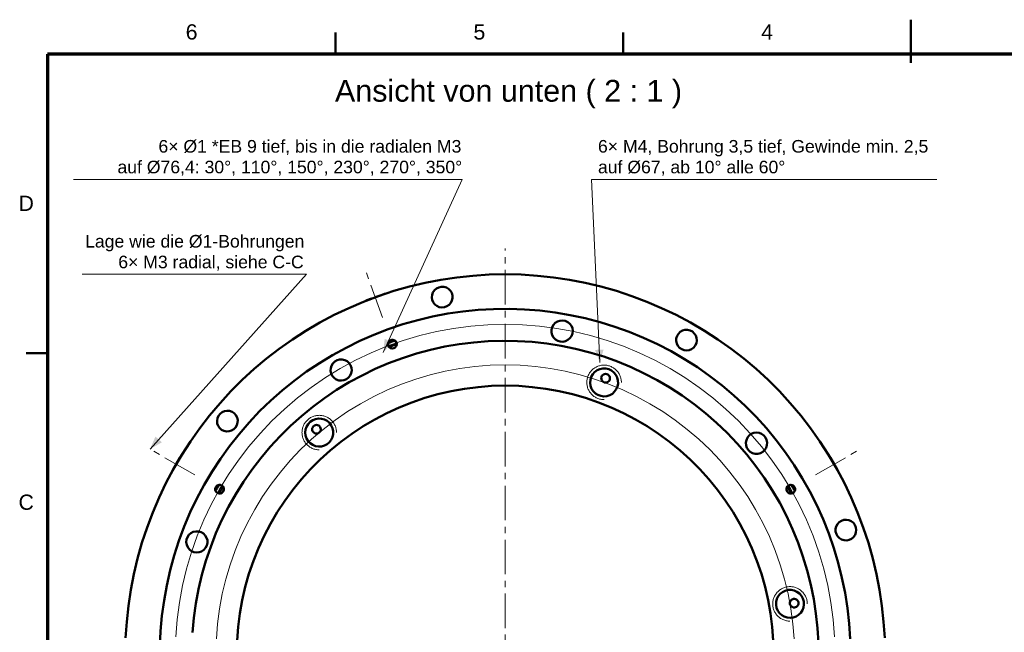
# Model space of a CAD drawing. Header units: millimetres. Extents: x 2 to 418, y 2 to 295.
# Tile 2 of 3: x 4 to 232, y 153 to 295. Entities that reach past the tile are written whole.
import ezdxf

# ---------------------------------------------------------------- set-up
doc = ezdxf.new("R2010")
doc.units = ezdxf.units.MM
doc.linetypes.add('MITTELLINIE', pattern=[12.5, 8, -1.5, 1.5, -1.5])
for name, color, linetype in [('DUENN', 7, 'Continuous'), ('FLAECHE', 7, 'Continuous'), ('KONTUR', 7, 'Continuous'), ('MITTELLINIE', 7, 'MITTELLINIE'), ('TEXT', 7, 'Continuous')]:
    doc.layers.add(name, color=color, linetype=linetype)
doc.styles.add('RFN', font='arial.ttf')

msp = doc.modelspace()

# ---------------------------------------------------------------- hatches: boundary and pattern name
at = {"layer": 'FLAECHE'}
for points in [[(87.75, 217.91), (89.91, 220.23), (88.09, 221.05), (87.75, 217.91)], [(137.94, 215.53), (138.8, 218.57), (136.8, 218.48), (137.94, 215.53)], [(33.73, 195.5), (36.47, 197.07), (34.98, 198.4), (33.73, 195.5)]]:
    msp.add_hatch(color=7, dxfattribs=at).paths.add_polyline_path(points)

# ---------------------------------------------------------------- linework, layer by layer
at = {"layer": 'DUENN', "lineweight": 20}
for p, q in [((106, 258), (16, 258)), ((87.75, 217.91), (106, 258)), ((137.94, 215.53), (136, 258)), ((136, 258), (216, 258)), ((70, 236), (18, 236)), ((33.73, 195.5), (70, 236))]:
    msp.add_line(p, q, dxfattribs=at)
for points in [[(142.92, 210.96), (142.91, 211.17), (142.89, 211.38), (142.87, 211.59), (142.83, 211.79), (142.78, 211.99), (142.72, 212.2), (142.65, 212.39), (142.57, 212.59), (142.48, 212.78), (142.38, 212.96), (142.27, 213.14), (142.15, 213.31), (142.02, 213.48), (141.89, 213.64), (141.74, 213.79), (141.59, 213.93), (141.43, 214.07), (141.27, 214.2), (141.09, 214.31), (140.92, 214.42), (140.73, 214.52), (140.54, 214.61), (140.35, 214.69), (140.15, 214.76), (139.95, 214.82), (139.75, 214.87), (139.54, 214.91), (139.33, 214.94), (139.12, 214.95), (138.92, 214.96), (138.71, 214.95), (138.5, 214.94), (138.29, 214.91), (138.08, 214.87), (137.88, 214.82), (137.68, 214.76), (137.48, 214.69), (137.29, 214.61), (137.1, 214.52), (136.92, 214.42), (136.74, 214.31), (136.56, 214.2), (136.4, 214.07), (136.24, 213.93), (136.09, 213.79), (135.94, 213.64), (135.81, 213.48), (135.68, 213.31), (135.56, 213.14), (135.45, 212.96), (135.35, 212.78), (135.26, 212.59), (135.18, 212.39), (135.11, 212.2), (135.05, 211.99), (135, 211.79), (134.96, 211.59), (134.94, 211.38), (134.92, 211.17), (134.92, 210.96), (134.92, 210.75), (134.94, 210.54), (134.96, 210.33), (135, 210.13), (135.05, 209.92), (135.11, 209.72), (135.18, 209.53), (135.26, 209.33), (135.35, 209.14), (135.45, 208.96), (135.56, 208.78), (135.68, 208.61), (135.81, 208.44), (135.94, 208.28), (136.09, 208.13), (136.24, 207.99), (136.4, 207.85), (136.56, 207.72), (136.74, 207.6), (136.92, 207.5), (137.1, 207.4), (137.29, 207.31), (137.48, 207.23), (137.68, 207.16), (137.88, 207.1), (138.08, 207.05), (138.29, 207.01), (138.5, 206.98), (138.71, 206.96), (138.92, 206.96)], [(76.93, 199.33), (76.93, 199.53), (76.91, 199.74), (76.88, 199.95), (76.85, 200.16), (76.8, 200.36), (76.74, 200.56), (76.67, 200.76), (76.59, 200.95), (76.5, 201.14), (76.4, 201.33), (76.29, 201.5), (76.17, 201.68), (76.04, 201.84), (75.91, 202), (75.76, 202.15), (75.61, 202.3), (75.45, 202.43), (75.28, 202.56), (75.11, 202.68), (74.93, 202.79), (74.75, 202.89), (74.56, 202.98), (74.37, 203.06), (74.17, 203.13), (73.97, 203.19), (73.76, 203.24), (73.56, 203.28), (73.35, 203.3), (73.14, 203.32), (72.93, 203.33), (72.72, 203.32), (72.52, 203.3), (72.31, 203.28), (72.1, 203.24), (71.9, 203.19), (71.7, 203.13), (71.5, 203.06), (71.31, 202.98), (71.12, 202.89), (70.93, 202.79), (70.75, 202.68), (70.58, 202.56), (70.42, 202.43), (70.26, 202.3), (70.1, 202.15), (69.96, 202), (69.82, 201.84), (69.7, 201.68), (69.58, 201.5), (69.47, 201.33), (69.37, 201.14), (69.28, 200.95), (69.2, 200.76), (69.13, 200.56), (69.07, 200.36), (69.02, 200.16), (68.98, 199.95), (68.96, 199.74), (68.94, 199.53), (68.93, 199.33), (68.94, 199.12), (68.96, 198.91), (68.98, 198.7), (69.02, 198.49), (69.07, 198.29), (69.13, 198.09), (69.2, 197.89), (69.28, 197.7), (69.37, 197.51), (69.47, 197.33), (69.58, 197.15), (69.7, 196.97), (69.82, 196.81), (69.96, 196.65), (70.1, 196.5), (70.26, 196.35), (70.42, 196.22), (70.58, 196.09), (70.75, 195.97), (70.93, 195.86), (71.12, 195.76), (71.31, 195.67), (71.5, 195.59), (71.7, 195.52), (71.9, 195.46), (72.1, 195.41), (72.31, 195.37), (72.52, 195.35), (72.72, 195.33), (72.93, 195.33)], [(185.98, 159.63), (185.98, 159.84), (185.96, 160.05), (185.93, 160.26), (185.89, 160.47), (185.85, 160.67), (185.79, 160.87), (185.72, 161.07), (185.64, 161.26), (185.55, 161.45), (185.45, 161.63), (185.34, 161.81), (185.22, 161.99), (185.09, 162.15), (184.95, 162.31), (184.81, 162.46), (184.66, 162.61), (184.5, 162.74), (184.33, 162.87), (184.16, 162.99), (183.98, 163.1), (183.8, 163.2), (183.61, 163.29), (183.42, 163.37), (183.22, 163.44), (183.02, 163.5), (182.81, 163.55), (182.61, 163.59), (182.4, 163.61), (182.19, 163.63), (181.98, 163.63), (181.77, 163.63), (181.56, 163.61), (181.36, 163.59), (181.15, 163.55), (180.95, 163.5), (180.75, 163.44), (180.55, 163.37), (180.36, 163.29), (180.17, 163.2), (179.98, 163.1), (179.8, 162.99), (179.63, 162.87), (179.46, 162.74), (179.31, 162.61), (179.15, 162.46), (179.01, 162.31), (178.87, 162.15), (178.75, 161.99), (178.63, 161.81), (178.52, 161.63), (178.42, 161.45), (178.33, 161.26), (178.25, 161.07), (178.18, 160.87), (178.12, 160.67), (178.07, 160.47), (178.03, 160.26), (178, 160.05), (177.99, 159.84), (177.98, 159.63), (177.99, 159.43), (178, 159.22), (178.03, 159.01), (178.07, 158.8), (178.12, 158.6), (178.18, 158.4), (178.25, 158.2), (178.33, 158.01), (178.42, 157.82), (178.52, 157.63), (178.63, 157.46), (178.75, 157.28), (178.87, 157.12), (179.01, 156.96), (179.15, 156.81), (179.31, 156.66), (179.46, 156.53), (179.63, 156.4), (179.8, 156.28), (179.98, 156.17), (180.17, 156.07), (180.36, 155.98), (180.55, 155.9), (180.75, 155.83), (180.95, 155.77), (181.15, 155.72), (181.36, 155.68), (181.56, 155.66), (181.77, 155.64), (181.98, 155.63)]]:
    msp.add_lwpolyline(points, dxfattribs=at)
at = {"layer": 'KONTUR', "lineweight": 50}
for p, q in [((210, 285), (210, 295)), ((76.67, 287), (76.67, 292)), ((143.33, 287), (143.33, 292)), ((89.06, 219.21), (88.93, 219.45)), ((10, 217.75), (5, 217.75)), ((181.45, 186.9), (181.66, 187.07)), ((49.62, 185.22), (49.34, 185.33))]:
    msp.add_line(p, q, dxfattribs=at)
at = {"layer": 'KONTUR', "lineweight": 70}
for p, q in [((410, 287), (10, 287)), ((10, 287), (10, 10))]:
    msp.add_line(p, q, dxfattribs=at)
at = {"layer": 'KONTUR', "lineweight": 50}
for points in [[(28.08, 151.73), (28.32, 155.46), (28.71, 159.18), (29.27, 162.87), (29.98, 166.54), (30.84, 170.17), (31.86, 173.77), (33.03, 177.32), (34.35, 180.81), (35.81, 184.25), (37.42, 187.62), (39.17, 190.92), (41.07, 194.14), (43.09, 197.28), (45.25, 200.33), (47.53, 203.28), (49.94, 206.14), (52.47, 208.89), (55.11, 211.53), (57.86, 214.06), (60.72, 216.47), (63.67, 218.75), (66.72, 220.91), (69.86, 222.93), (73.08, 224.83), (76.38, 226.58), (79.75, 228.19), (83.19, 229.65), (86.68, 230.97), (90.23, 232.14), (93.83, 233.16), (97.46, 234.02), (101.13, 234.73), (104.82, 235.29), (108.54, 235.68), (112.27, 235.92), (116, 236), (119.73, 235.92), (123.46, 235.68), (127.18, 235.29), (130.87, 234.73), (134.54, 234.02), (138.17, 233.16), (141.77, 232.14), (145.32, 230.97), (148.81, 229.65), (152.25, 228.19), (155.62, 226.58), (158.92, 224.83), (162.14, 222.93), (165.28, 220.91), (168.33, 218.75), (171.28, 216.47), (174.14, 214.06), (176.89, 211.53), (179.53, 208.89), (182.06, 206.14), (184.47, 203.28), (186.75, 200.33), (188.91, 197.28), (190.93, 194.14), (192.83, 190.92), (194.58, 187.62), (196.19, 184.25), (197.65, 180.81), (198.97, 177.32), (200.14, 173.77), (201.16, 170.17), (202.02, 166.54), (202.73, 162.87), (203.29, 159.18), (203.68, 155.46), (203.92, 151.73)], [(103.67, 229.9), (103.39, 229.37), (102.99, 228.92), (102.5, 228.58), (101.93, 228.38), (101.33, 228.33), (100.74, 228.42), (100.18, 228.66), (99.71, 229.03), (99.34, 229.51), (99.11, 230.06), (99.01, 230.66), (99.07, 231.26), (99.28, 231.82), (99.62, 232.32), (100.07, 232.71), (100.61, 232.98), (101.2, 233.11), (101.8, 233.09), (102.37, 232.92), (102.89, 232.62), (103.32, 232.19), (103.62, 231.67), (103.79, 231.09), (103.8, 230.49), (103.67, 229.9)], [(88.22, 231.5), (88.18, 231.49), (88.05, 231.44), (87.54, 231.27), (85.9, 230.69)], [(85.02, 230.37), (83.99, 229.97), (83.7, 229.86), (83.63, 229.83), (83.6, 229.82)], [(36.02, 149.78), (36.18, 153.34), (36.5, 156.89), (36.97, 160.43), (37.6, 163.93), (38.39, 167.41), (39.33, 170.85), (40.43, 174.24), (41.67, 177.58), (43.06, 180.86), (44.6, 184.08), (46.28, 187.23), (48.09, 190.29), (50.04, 193.28), (52.13, 196.17), (54.34, 198.97), (56.67, 201.66), (59.12, 204.25), (61.68, 206.73), (64.35, 209.09), (67.12, 211.33), (69.99, 213.45), (72.95, 215.43), (76, 217.28), (79.13, 219), (82.33, 220.57), (85.59, 222), (88.92, 223.28), (92.3, 224.41), (95.73, 225.39), (99.19, 226.21), (102.69, 226.89), (106.22, 227.4), (109.77, 227.76), (113.33, 227.96), (116.89, 228), (120.45, 227.88), (124.01, 227.6), (127.55, 227.16), (131.06, 226.57), (134.55, 225.82), (137.99, 224.92), (141.4, 223.86), (144.75, 222.65), (148.05, 221.3), (151.28, 219.8), (154.45, 218.16), (157.53, 216.37), (160.54, 214.46), (163.45, 212.41), (166.28, 210.23), (169, 207.93), (171.62, 205.51), (174.12, 202.97), (176.51, 200.33), (178.78, 197.58), (180.93, 194.73), (182.95, 191.8), (184.83, 188.77), (186.58, 185.66), (188.19, 182.48), (189.65, 179.23), (190.97, 175.92), (192.14, 172.55), (193.16, 169.14), (194.02, 165.68), (194.73, 162.18), (195.29, 158.66), (195.68, 155.12), (195.92, 151.56)], [(128.77, 220.42), (128.18, 220.61), (127.66, 220.93), (127.23, 221.37), (126.92, 221.91), (126.76, 222.5), (126.75, 223.12), (126.9, 223.72), (127.19, 224.26), (127.6, 224.72), (128.12, 225.06), (128.7, 225.25), (129.32, 225.3), (129.92, 225.19), (130.49, 224.94), (130.97, 224.55), (131.34, 224.06), (131.57, 223.49), (131.66, 222.88), (131.59, 222.27), (131.37, 221.69), (131.01, 221.19), (130.54, 220.79), (129.99, 220.52), (129.39, 220.39), (128.77, 220.42)], [(159.2, 218.67), (158.65, 218.43), (158.05, 218.35), (157.45, 218.41), (156.89, 218.62), (156.39, 218.96), (156, 219.42), (155.73, 219.96), (155.61, 220.55), (155.63, 221.15), (155.81, 221.72), (156.12, 222.24), (156.55, 222.66), (157.07, 222.96), (157.65, 223.12), (158.25, 223.13), (158.84, 223), (159.37, 222.72), (159.82, 222.31), (160.15, 221.81), (160.35, 221.25), (160.4, 220.65), (160.3, 220.05), (160.05, 219.5), (159.68, 219.03), (159.2, 218.67)], [(43.57, 152.99), (43.88, 156.37), (44.35, 159.72), (44.98, 163.06), (45.76, 166.36), (46.69, 169.62), (47.78, 172.83), (49.01, 175.99), (50.39, 179.09), (51.92, 182.12), (53.58, 185.07), (55.38, 187.95), (57.31, 190.73), (59.37, 193.43), (61.55, 196.02), (63.86, 198.51), (66.27, 200.89), (68.8, 203.16), (71.42, 205.3), (74.15, 207.32), (76.96, 209.21), (79.86, 210.97), (82.84, 212.59), (85.9, 214.06), (89.01, 215.4), (92.19, 216.59), (95.42, 217.62), (98.69, 218.51), (102.01, 219.24), (105.35, 219.81), (108.71, 220.23), (112.09, 220.49), (115.48, 220.6), (118.88, 220.54), (122.26, 220.33), (125.63, 219.96), (128.98, 219.43), (132.3, 218.75), (135.59, 217.91), (138.83, 216.92), (142.02, 215.78), (145.16, 214.49), (148.23, 213.05), (151.24, 211.48), (154.16, 209.76), (157.01, 207.91), (159.76, 205.93), (162.42, 203.82), (164.97, 201.6), (167.42, 199.25), (169.76, 196.79), (171.98, 194.23), (174.08, 191.56), (176.05, 188.8), (177.89, 185.96), (179.59, 183.02), (181.16, 180.02), (182.58, 176.94), (183.86, 173.8), (184.99, 170.6), (185.97, 167.35), (186.8, 164.06), (187.47, 160.74), (187.99, 157.39), (188.35, 154.02), (188.55, 150.63)], [(88.93, 219.45), (88.87, 219.84), (88.96, 220.22), (89.19, 220.53), (89.53, 220.73), (89.91, 220.79), (90.29, 220.7), (90.61, 220.47), (90.81, 220.13), (90.87, 219.75), (90.78, 219.37), (90.55, 219.06), (90.21, 218.85), (89.83, 218.79), (89.45, 218.89), (89.13, 219.12), (88.93, 219.45)], [(88.93, 219.45), (88.87, 219.74), (88.91, 220.08)], [(89.53, 220.73), (89.32, 220.63), (89.14, 220.48), (89, 220.29), (88.91, 220.08)], [(90.42, 220.63), (90.31, 220.59), (90.21, 220.55), (90.1, 220.51), (89.99, 220.48), (89.88, 220.44), (89.77, 220.4), (89.66, 220.36), (89.56, 220.32), (89.45, 220.28), (89.34, 220.24), (89.23, 220.2), (89.12, 220.16), (89.02, 220.12), (88.91, 220.08)], [(89.03, 219.25), (89.51, 219.3), (89.98, 219.47), (90.45, 219.64), (90.86, 219.92)], [(90.42, 220.63), (90.22, 220.73), (89.99, 220.79), (89.75, 220.79), (89.53, 220.73)], [(90.42, 220.63), (90.63, 220.45), (90.76, 220.25), (90.87, 219.86)], [(90.87, 219.83), (90.87, 219.86), (90.86, 219.92)], [(79.23, 211.69), (78.66, 211.45), (78.05, 211.36), (77.44, 211.42), (76.86, 211.64), (76.35, 211.99), (75.95, 212.46), (75.68, 213.01), (75.55, 213.61), (75.58, 214.23), (75.75, 214.82), (76.07, 215.35), (76.51, 215.78), (77.05, 216.08), (77.64, 216.25), (78.26, 216.26), (78.86, 216.12), (79.4, 215.84), (79.86, 215.42), (80.2, 214.91), (80.41, 214.33), (80.46, 213.72), (80.35, 213.11), (80.1, 212.54), (79.72, 212.06), (79.23, 211.69)], [(137.29, 213.77), (137.94, 214.05), (138.62, 214.19), (139.32, 214.18), (140.01, 214.01), (140.64, 213.71), (141.19, 213.27), (141.63, 212.73), (141.95, 212.1), (142.12, 211.43), (142.15, 210.73), (142.02, 210.04), (141.75, 209.39), (141.35, 208.82), (140.83, 208.34), (140.22, 207.99), (139.56, 207.78), (138.86, 207.72), (138.16, 207.81), (137.5, 208.04), (136.91, 208.41), (136.41, 208.91), (136.02, 209.49), (135.78, 210.15), (135.68, 210.84), (135.73, 211.54), (135.93, 212.21), (136.27, 212.83), (136.73, 213.35), (137.29, 213.77)], [(138.76, 212.77), (138.58, 212.63), (138.43, 212.46), (138.33, 212.27), (138.27, 212.07)], [(138.92, 210.96), (139.14, 210.91), (139.37, 210.91), (139.6, 210.96), (139.8, 211.06), (139.99, 211.22), (140.13, 211.42), (140.22, 211.64), (140.26, 211.89), (140.23, 212.14), (140.13, 212.38), (139.98, 212.59), (139.76, 212.76), (139.52, 212.86), (139.26, 212.9), (138.99, 212.86), (138.76, 212.77)], [(178.12, 151.15), (177.88, 154.29), (177.48, 157.42), (176.93, 160.52), (176.21, 163.59), (175.35, 166.62), (174.33, 169.6), (173.16, 172.53), (171.84, 175.39), (170.38, 178.19), (168.79, 180.9), (167.05, 183.53), (165.19, 186.07), (163.19, 188.52), (161.08, 190.85), (158.85, 193.08), (156.52, 195.19), (154.07, 197.19), (151.53, 199.05), (148.9, 200.79), (146.19, 202.38), (143.39, 203.84), (140.53, 205.16), (137.6, 206.33), (134.62, 207.35), (131.59, 208.21), (128.52, 208.93), (125.42, 209.48), (122.29, 209.88), (119.15, 210.12), (116, 210.2), (112.85, 210.12), (109.71, 209.88), (106.58, 209.48), (103.48, 208.93), (100.41, 208.21), (97.38, 207.35), (94.4, 206.33), (91.47, 205.16), (88.61, 203.84), (85.81, 202.38), (83.1, 200.79), (80.47, 199.05), (77.93, 197.19), (75.48, 195.19), (73.15, 193.08), (70.92, 190.85), (68.81, 188.52), (66.81, 186.07), (64.95, 183.53), (63.21, 180.9), (61.62, 178.19), (60.16, 175.39), (58.84, 172.53), (57.67, 169.6), (56.65, 166.62), (55.79, 163.59), (55.07, 160.52), (54.52, 157.42), (54.12, 154.29), (53.88, 151.15)], [(138.27, 212.07), (138.28, 211.71), (138.4, 211.39), (138.62, 211.13), (138.92, 210.96)], [(53.91, 202.82), (54.04, 202.23), (54.02, 201.63), (53.86, 201.05), (53.55, 200.53), (53.13, 200.1), (52.61, 199.79), (52.04, 199.63), (51.43, 199.6), (50.85, 199.73), (50.31, 200), (49.86, 200.4), (49.52, 200.9), (49.31, 201.46), (49.25, 202.06), (49.35, 202.66), (49.58, 203.21), (49.95, 203.69), (50.42, 204.06), (50.97, 204.3), (51.57, 204.39), (52.17, 204.34), (52.73, 204.14), (53.23, 203.8), (53.63, 203.35), (53.91, 202.82)], [(69.69, 199.33), (69.77, 200.02), (69.99, 200.69), (70.35, 201.29), (70.83, 201.8), (71.41, 202.19), (72.07, 202.45), (72.76, 202.56), (73.46, 202.52), (74.13, 202.34), (74.75, 202.01), (75.29, 201.55), (75.71, 201), (76.01, 200.36), (76.16, 199.68), (76.16, 198.97), (76.01, 198.29), (75.71, 197.65), (75.29, 197.1), (74.75, 196.64), (74.13, 196.31), (73.46, 196.13), (72.76, 196.09), (72.07, 196.2), (71.41, 196.46), (70.83, 196.85), (70.35, 197.36), (69.99, 197.96), (69.77, 198.63), (69.69, 199.33)], [(71.29, 200.09), (71.32, 200.34), (71.42, 200.59), (71.59, 200.8), (71.8, 200.96), (72.05, 201.06), (72.31, 201.09), (72.56, 201.05), (72.8, 200.95), (73, 200.8), (73.15, 200.61), (73.25, 200.38), (73.29, 200.15), (73.28, 199.92), (73.21, 199.69), (73.09, 199.49), (72.93, 199.33)], [(71.65, 199.33), (71.5, 199.47), (71.39, 199.66), (71.32, 199.87), (71.29, 200.09)], [(72.93, 199.33), (72.64, 199.15), (72.3, 199.09), (71.96, 199.15), (71.65, 199.33)], [(172.34, 195.27), (172, 195.79), (171.81, 196.37), (171.76, 196.99), (171.88, 197.6), (172.13, 198.15), (172.52, 198.63), (173.02, 199), (173.59, 199.23), (174.2, 199.31), (174.81, 199.24), (175.39, 199.01), (175.89, 198.66), (176.29, 198.18), (176.55, 197.63), (176.67, 197.02), (176.64, 196.41), (176.45, 195.82), (176.13, 195.3), (175.68, 194.87), (175.14, 194.57), (174.54, 194.41), (173.93, 194.41), (173.33, 194.56), (172.79, 194.85), (172.34, 195.27)], [(41.05, 194.11), (41.02, 194.07), (40.95, 193.95), (40.67, 193.5), (39.79, 192)], [(192.21, 192), (191.33, 193.5), (191.05, 193.95), (190.98, 194.07), (190.95, 194.11)], [(39.79, 192), (38.94, 190.49), (38.68, 190.02), (38.61, 189.89), (38.59, 189.85)], [(193.41, 189.85), (193.39, 189.89), (193.32, 190.02), (193.06, 190.49), (192.21, 192)], [(49.34, 185.33), (49.04, 185.59), (48.87, 185.94), (48.84, 186.33), (48.97, 186.7), (49.23, 186.99), (49.58, 187.17), (49.97, 187.19), (50.34, 187.07), (50.63, 186.81), (50.8, 186.46), (50.83, 186.07), (50.7, 185.7), (50.44, 185.41), (50.09, 185.23), (49.71, 185.21), (49.34, 185.33)], [(49.72, 187.19), (49.66, 187.1), (49.6, 187), (49.55, 186.9), (49.49, 186.8), (49.43, 186.7), (49.37, 186.6), (49.32, 186.5), (49.26, 186.4), (49.2, 186.3), (49.14, 186.2), (49.08, 186.1), (49.03, 186), (48.97, 185.9), (48.92, 185.81)], [(49.72, 187.19), (49.5, 187.14), (49.29, 187.04), (49.11, 186.89), (48.97, 186.7)], [(49.72, 187.19), (50.02, 187.18), (50.29, 187.09), (50.58, 186.87)], [(181.66, 187.07), (182.03, 187.19), (182.42, 187.17), (182.77, 186.99), (183.03, 186.7), (183.16, 186.33), (183.13, 185.94), (182.96, 185.59), (182.66, 185.33), (182.29, 185.21), (181.91, 185.23), (181.56, 185.41), (181.3, 185.7), (181.17, 186.07), (181.2, 186.46), (181.37, 186.81), (181.66, 187.07)], [(181.66, 187.07), (181.94, 187.17), (182.28, 187.19)], [(183.03, 186.7), (182.89, 186.89), (182.71, 187.04), (182.5, 187.14), (182.28, 187.19)], [(183.08, 185.81), (183.03, 185.9), (182.97, 186), (182.92, 186.1), (182.86, 186.2), (182.8, 186.3), (182.74, 186.4), (182.68, 186.5), (182.63, 186.6), (182.57, 186.7), (182.51, 186.8), (182.45, 186.9), (182.4, 187), (182.34, 187.1), (182.28, 187.19)], [(48.97, 186.7), (48.88, 186.49), (48.84, 186.25), (48.85, 186.02), (48.92, 185.81)], [(49.34, 185.33), (49.1, 185.52), (48.92, 185.81)], [(49.54, 185.25), (49.88, 185.59), (50.13, 186.03), (50.38, 186.46), (50.51, 186.93)], [(181.49, 186.94), (181.61, 186.47), (181.87, 186.04), (182.12, 185.6), (182.46, 185.25)], [(182.38, 185.22), (182.4, 185.23), (182.46, 185.25)], [(183.08, 185.81), (182.94, 185.57), (182.77, 185.4), (182.41, 185.23)], [(183.08, 185.81), (183.15, 186.02), (183.16, 186.25), (183.12, 186.49), (183.03, 186.7)], [(194.52, 174.37), (193.94, 174.54), (193.43, 174.86), (193.01, 175.29), (192.72, 175.82), (192.56, 176.4), (192.55, 177), (192.69, 177.58), (192.97, 178.11), (193.38, 178.56), (193.88, 178.89), (194.45, 179.08), (195.05, 179.13), (195.64, 179.02), (196.19, 178.77), (196.66, 178.4), (197.02, 177.92), (197.25, 177.36), (197.33, 176.76), (197.27, 176.17), (197.05, 175.6), (196.71, 175.11), (196.25, 174.72), (195.71, 174.46), (195.12, 174.34), (194.52, 174.37)], [(46.89, 173.15), (46.61, 172.6), (46.2, 172.14), (45.69, 171.8), (45.11, 171.59), (44.5, 171.54), (43.89, 171.63), (43.32, 171.88), (42.84, 172.26), (42.46, 172.75), (42.22, 173.32), (42.13, 173.92), (42.19, 174.54), (42.4, 175.12), (42.74, 175.63), (43.21, 176.03), (43.76, 176.31), (44.36, 176.44), (44.98, 176.42), (45.57, 176.25), (46.1, 175.93), (46.53, 175.49), (46.84, 174.96), (47.01, 174.37), (47.03, 173.75), (46.89, 173.15)], [(183.6, 162.44), (184.17, 162.03), (184.63, 161.5), (184.97, 160.89), (185.17, 160.22), (185.22, 159.52), (185.12, 158.82), (184.87, 158.17), (184.49, 157.58), (183.99, 157.09), (183.4, 156.72), (182.74, 156.48), (182.04, 156.39), (181.34, 156.46), (180.67, 156.67), (180.07, 157.02), (179.55, 157.49), (179.15, 158.06), (178.87, 158.71), (178.75, 159.4), (178.77, 160.1), (178.95, 160.78), (179.27, 161.41), (179.71, 161.95), (180.26, 162.38), (180.89, 162.69), (181.57, 162.85), (182.27, 162.86), (182.96, 162.72), (183.6, 162.44)], [(182.62, 160.75), (182.31, 160.57), (182.1, 160.3), (181.98, 159.97), (181.98, 159.63)], [(181.98, 159.63), (182.05, 159.42), (182.16, 159.21), (182.32, 159.04), (182.52, 158.92), (182.74, 158.83), (182.99, 158.81), (183.22, 158.84), (183.46, 158.94), (183.66, 159.09), (183.82, 159.29), (183.93, 159.53), (183.97, 159.8), (183.93, 160.06), (183.83, 160.31), (183.67, 160.52), (183.47, 160.67)], [(183.47, 160.67), (183.26, 160.76), (183.04, 160.8), (182.83, 160.8), (182.62, 160.75)]]:
    msp.add_lwpolyline(points, dxfattribs=at)
at = {"layer": 'MITTELLINIE', "lineweight": 20}
for p, q in [((116, 54), (116, 242)), ((87.61, 225.99), (83.51, 237.27)), ((44.12, 189.5), (33.73, 195.5)), ((187.88, 189.5), (198.27, 195.5))]:
    msp.add_line(p, q, dxfattribs=at)
for points in [[(192.3, 152), (191.98, 155.99), (191.46, 159.95), (190.73, 163.88), (189.8, 167.77), (188.66, 171.61), (187.33, 175.38), (185.79, 179.07), (184.07, 182.68), (182.16, 186.2), (180.07, 189.61), (177.81, 192.91), (175.37, 196.08), (172.78, 199.12), (170.02, 202.02), (167.12, 204.78), (164.08, 207.37), (160.91, 209.81), (157.61, 212.07), (154.2, 214.16), (150.68, 216.07), (147.07, 217.79), (143.38, 219.33), (139.61, 220.66), (135.77, 221.8), (131.88, 222.73), (127.95, 223.46), (123.99, 223.98), (120, 224.3), (116, 224.4), (112, 224.3), (108.01, 223.98), (104.05, 223.46), (100.12, 222.73), (96.23, 221.8), (92.39, 220.66), (88.62, 219.33), (84.93, 217.79), (81.32, 216.07), (77.8, 214.16), (74.39, 212.07), (71.09, 209.81), (67.92, 207.37), (64.88, 204.78), (61.98, 202.02), (59.22, 199.12), (56.63, 196.08), (54.19, 192.91), (51.93, 189.61), (49.84, 186.2), (47.93, 182.68), (46.21, 179.07), (44.67, 175.38), (43.34, 171.61), (42.2, 167.77), (41.27, 163.88), (40.54, 159.95), (40.02, 155.99), (39.7, 152)], [(182.91, 151.51), (182.63, 155), (182.18, 158.48), (181.54, 161.93), (180.72, 165.34), (179.72, 168.7), (178.55, 172.01), (177.21, 175.25), (175.7, 178.42), (174.02, 181.5), (172.19, 184.49), (170.2, 187.38), (168.07, 190.16), (165.79, 192.83), (163.38, 195.38), (160.83, 197.79), (158.16, 200.07), (155.38, 202.2), (152.49, 204.19), (149.5, 206.02), (146.42, 207.7), (143.25, 209.21), (140.01, 210.55), (136.7, 211.72), (133.34, 212.72), (129.93, 213.54), (126.48, 214.18), (123, 214.63), (119.51, 214.91), (116, 215), (112.49, 214.91), (109, 214.63), (105.52, 214.18), (102.07, 213.54), (98.66, 212.72), (95.3, 211.72), (91.99, 210.55), (88.75, 209.21), (85.58, 207.7), (82.5, 206.02), (79.51, 204.19), (76.62, 202.2), (73.84, 200.07), (71.17, 197.79), (68.62, 195.38), (66.21, 192.83), (63.93, 190.16), (61.8, 187.38), (59.81, 184.49), (57.98, 181.5), (56.3, 178.42), (54.79, 175.25), (53.45, 172.01), (52.28, 168.7), (51.28, 165.34), (50.46, 161.93), (49.82, 158.48), (49.37, 155), (49.09, 151.51)]]:
    msp.add_lwpolyline(points, dxfattribs=at)

# ---------------------------------------------------------------- texts
at = {"layer": 'TEXT', "style": 'RFN'}
for s, height, p in [('6', 3.53, (41.99, 290.4)), ('5', 3.53, (108.66, 290.4)), ('4', 3.53, (175.32, 290.4)), ('Ansicht von unten ( 2 : 1 )', 5.0516, (76.57, 276)), ('6× Ø1 *EB 9 tief, bis in die radialen M3', 2.92, (35.68, 264.2)), ('6× M4, Bohrung 3,5 tief, Gewinde min. 2,5', 2.92, (137.5, 264.2)), ('auf Ø76,4: 30°, 110°, 150°, 230°, 270°, 350°', 2.92, (26.18, 259.4)), ('auf Ø67, ab 10° alle 60°', 2.92, (137.5, 259.4)), ('D', 3.53, (3.26, 250.68)), ('Lage wie die Ø1-Bohrungen', 2.92, (18.69, 242.2)), ('6× M3 radial, siehe C-C', 2.92, (26.37, 237.4)), ('C', 3.53, (3.26, 181.43))]:
    msp.add_text(s, height=height, dxfattribs=at).set_placement(p)

doc.saveas('drawing.dxf')
